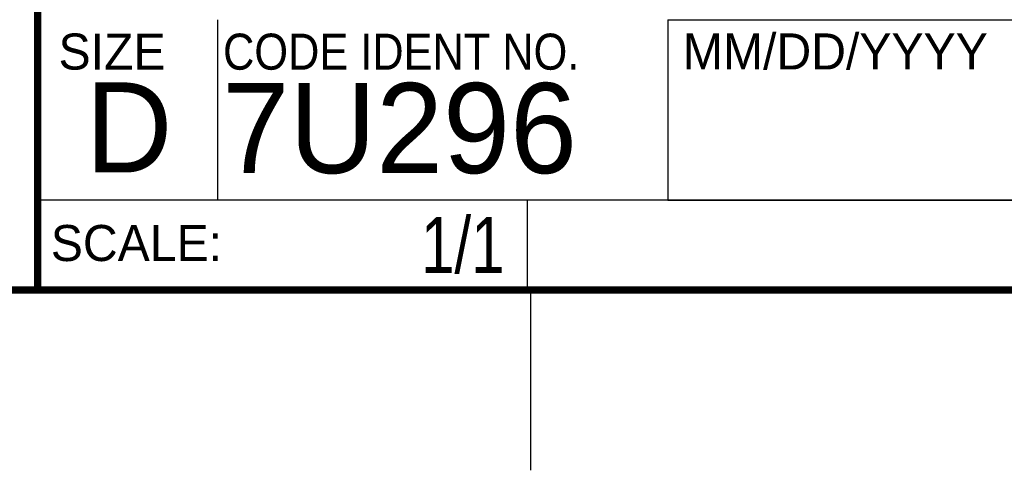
# Model space of a CAD drawing. Header units: inches. Extents: x 0 to 34, y 0 to 22.
# Tile 12 of 20: x 28.3 to 31.1, y 0 to 1.3. Entities that reach past the tile are written whole.
import ezdxf

# ---------------------------------------------------------------- set-up
doc = ezdxf.new("R2010")
doc.units = ezdxf.units.IN
doc.header["$LTSCALE"] = 1.87
doc.header["$MEASUREMENT"] = 0
doc.layers.get('0').update_dxf_attribs({"linetype": 'CONTINUOUS'})
doc.layers.add('DETAIL', color=7, linetype='CONTINUOUS')
doc.layers.add('NOTE', color=7, linetype='CONTINUOUS')
doc.styles.get("Standard").update_dxf_attribs({"font": 'txt', "width": 0.8})
doc.styles.add('TEXTSTYLE_2', font='txt')
doc.styles.add('TEXTSTYLE_3', font='txt', dxfattribs={"width": 0.9})

msp = doc.modelspace()

# ---------------------------------------------------------------- linework, layer by layer
at = {"color": 2, "linetype": 'CONTINUOUS'}
for p, q in [((28.88, 0.75), (28.88, 1.25)), ((30.13, 1.2499), (33.49, 1.2499)), ((30.13, 1.2499), (30.13, 0.7499)), ((28.3795, 0.75), (29.7395, 0.75)), ((28.3795, 0.75), (28.3795, 0.5)), ((28.38, 0.75), (33.5, 0.75)), ((29.7395, 0.75), (29.7395, 0.5)), ((30.13, 0.7499), (33.49, 0.7499)), ((28.3795, 0.5), (29.7395, 0.5)), ((29.75, 0), (29.75, 0.5))]:
    msp.add_line(p, q, dxfattribs=at)
at = {"color": 7, "linetype": 'CONTINUOUS', "const_width": 0.02}
for points in [[(28.38, 3), (28.38, 0.5)], [(0.5, 0.5), (33.5, 0.5)]]:
    msp.add_lwpolyline(points, dxfattribs=at)

# ---------------------------------------------------------------- texts
at = {"color": 2, "linetype": 'CONTINUOUS', "char_height": 0.1, "attachment_point": 1, "line_spacing_factor": 0.9}
for s, insert, width, style in [('SIZE', (28.4379, 1.2118), 0.4, 'TEXTSTYLE_2'), ('CODE IDENT NO.', (28.8949, 1.2115), 1.26, 'TEXTSTYLE_3'), ('MM/DD/YYYY', (30.1721, 1.2121), 1, 'TEXTSTYLE_2'), ('SCALE:', (28.4164, 0.6806), 0.6, 'TEXTSTYLE_2')]:
    msp.add_mtext(s, dxfattribs=dict(at, insert=insert, width=width, style=style))
at = {"color": 7, "linetype": 'CONTINUOUS', "char_height": 0.25, "attachment_point": 1, "line_spacing_factor": 0.9, "style": 'TEXTSTYLE_2'}
for s, insert, width in [('D  ', (28.5128, 1.0764), 0.75), ('7U296', (28.8928, 1.0745), 1.25)]:
    msp.add_mtext(s, dxfattribs=dict(at, insert=insert, width=width))
at = {"layer": 'DETAIL', "color": 7, "linetype": 'CONTINUOUS', "insert": (29.677, 0.7032), "char_height": 0.15625, "width": 0.375, "attachment_point": 3, "line_spacing_factor": 0.9}
msp.add_mtext('1/1', dxfattribs=at)
at = {"layer": 'NOTE', "color": 7, "linetype": 'CONTINUOUS', "insert": (31.81, 1.078), "char_height": 0.25, "width": 2, "attachment_point": 2, "line_spacing_factor": 0.9}
msp.add_mtext('11/21/2013', dxfattribs=at)

doc.saveas('drawing.dxf')
